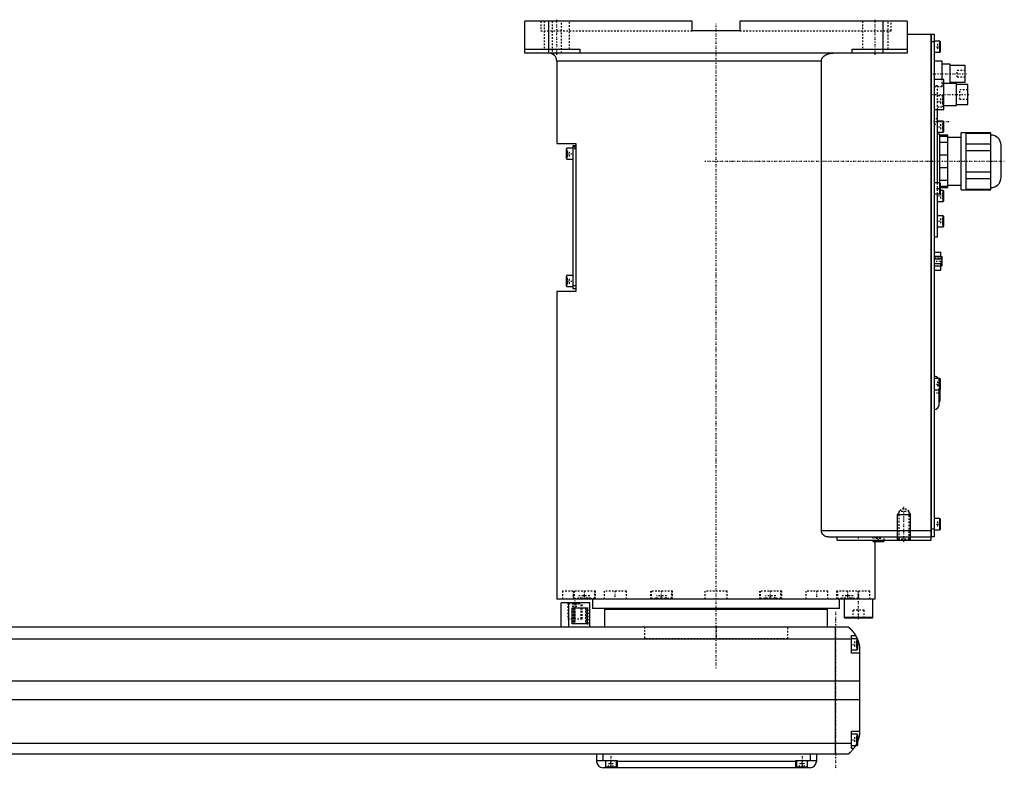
# Model space of a CAD drawing. Extents: x -1056 to 181, y -82 to 389.
# Tile 4 of 4: x -437 to 181, y -82 to 389. Entities that reach past the tile are written whole.
import ezdxf

# ---------------------------------------------------------------- set-up
doc = ezdxf.new("R2010")
doc.units = 0
doc.linetypes.add('CENTER', pattern=[1.5, 0.45, -0.5, 0.05, -0.5])
doc.linetypes.add('DASHED', pattern=[2, 1, -1])
for name, color, linetype in [('AM_0', 7, 'CONTINUOUS'), ('AM_10', 7, 'CONTINUOUS'), ('AM_3', 7, 'DASHED'), ('AM_7', 7, 'CENTER')]:
    doc.layers.add(name, color=color, linetype=linetype)

msp = doc.modelspace()

# ---------------------------------------------------------------- linework, layer by layer
at = {"layer": 'AM_0', "color": 7, "linetype": 'CONTINUOUS'}
for p, q in [((-120, 368), (-120, 388)), ((-15, 388), (-120, 388)), ((-105, 368), (-105, 388)), ((-15, 382), (-15, 388)), ((15, 388), (15, 382)), ((120, 388), (15, 388)), ((105, 368), (105, 388)), ((120, 388), (120, 368)), ((15, 382), (-15, 382)), ((120, 380), (135, 380)), ((135, 62), (135, 380)), ((135, 379.95), (135.05, 379.95)), ((135.05, 380), (135.05, 64)), ((135.05, 380), (137, 380)), ((137, 380), (137, 64)), ((135, 374.95), (135.05, 374.95)), ((137, 375), (135.05, 375)), ((140.6, 375.5), (137, 375.5)), ((141, 375.1), (140.6, 375.5)), ((140.6, 368.5), (140.6, 375.5)), ((141, 368.9), (141, 375.1)), ((-120, 370.5), (-85.5, 370.5)), ((120, 368), (-120, 368)), ((-85.5, 370.5), (-85.5, 368)), ((85.5, 368), (85.5, 370.5)), ((85.5, 370.5), (120, 370.5)), ((137, 368.5), (140.6, 368.5)), ((140.6, 368.5), (141, 368.9)), ((-100, 363), (-100, 311.3)), ((66.14, 363), (-100, 363)), ((66.14, 68), (66.14, 363)), ((142, 363), (137, 363)), ((142, 351.5), (142, 363)), ((147, 361), (142, 361)), ((147, 349), (147, 361)), ((156.5, 360.25), (147, 360.25)), ((156.5, 349.75), (156.5, 360.25)), ((143, 351.5), (137, 351.5)), ((143, 332.5), (143, 351.5)), ((151, 349), (143, 349)), ((147, 349.75), (156.5, 349.75)), ((151, 335), (151, 349)), ((158, 348.25), (151, 348.25)), ((158, 335.75), (158, 348.25)), ((143, 335), (151, 335)), ((151, 335.75), (158, 335.75)), ((137, 332.5), (143, 332.5)), ((139, 286.5), (139, 332.5)), ((142.6, 325.25), (139, 325.25)), ((143, 324.85), (142.6, 325.25)), ((142.6, 318.25), (142.6, 325.25)), ((143, 318.65), (143, 324.85)), ((139, 318.25), (142.6, 318.25)), ((140.5, 317), (139, 317)), ((140.5, 286.49), (140.5, 317)), ((145.5, 316.5), (140.5, 316.5)), ((140.5, 315.87), (145.5, 315.87)), ((142.6, 318.25), (143, 318.65)), ((145.5, 283.5), (145.5, 316.5)), ((157, 318), (154, 318)), ((154, 282), (154, 318)), ((157, 282), (157, 318)), ((172.5, 317.88), (157, 317.88)), ((157, 317.73), (172.5, 317.73)), ((172.5, 282.12), (172.5, 317.88)), ((-100, 311.3), (-88, 311.3)), ((-88, 309.8), (-90, 309.8)), ((-90, 309.8), (-90, 219.8)), ((-88, 311.3), (-88, 218.3)), ((145.5, 311.84), (140.5, 311.84)), ((154, 315), (145.5, 315)), ((172.5, 310.85), (157, 310.85)), ((179, 290), (179, 310)), ((-93.6, 308.3), (-94, 307.9)), ((-94, 301.7), (-94, 307.9)), ((-90, 308.3), (-93.6, 308.3)), ((-93.6, 301.3), (-93.6, 308.3)), ((-88, 308.8), (-90, 308.8)), ((140.5, 304.03), (145.5, 304.03)), ((157, 306.88), (172.5, 306.88)), ((-94, 301.7), (-93.6, 301.3)), ((-93.6, 301.3), (-90, 301.3)), ((145.5, 295.97), (140.5, 295.97)), ((172.5, 293.12), (157, 293.12)), ((140.6, 286.5), (137, 286.5)), ((140.5, 288.16), (145.5, 288.16)), ((141, 286.1), (140.6, 286.5)), ((140.6, 279.5), (140.6, 286.5)), ((141, 279.9), (141, 286.1)), ((145.5, 285), (154, 285)), ((157, 289.15), (172.5, 289.15)), ((137, 279.5), (140.6, 279.5)), ((139, 252.5), (139, 279.5)), ((140.6, 279.5), (141, 279.9)), ((145.5, 284.13), (141, 284.13)), ((141, 283.5), (145.5, 283.5)), ((142.6, 281.75), (141, 281.75)), ((143, 281.35), (142.6, 281.75)), ((142.6, 274.75), (142.6, 281.75)), ((143, 275.15), (143, 281.35)), ((154, 282), (157, 282)), ((172.5, 282.27), (157, 282.27)), ((157, 282.12), (172.5, 282.12)), ((139, 274.75), (142.6, 274.75)), ((142.6, 274.75), (143, 275.15)), ((142.6, 265.83), (139, 265.83)), ((143, 265.43), (142.6, 265.83)), ((142.6, 258.83), (142.6, 265.83)), ((143, 259.23), (143, 265.43)), ((139, 258.83), (142.6, 258.83)), ((142.6, 258.83), (143, 259.23)), ((137, 252.5), (139, 252.5)), ((137, 243), (141.1, 243)), ((141.1, 240.19), (141.1, 243)), ((137, 240.47), (141.1, 240.47)), ((137, 240.19), (142, 240.19)), ((137, 238.74), (142, 238.74)), ((137, 235.86), (142, 235.86)), ((142, 234.41), (142, 240.19)), ((137, 234.41), (142, 234.41)), ((137, 231.6), (141.1, 231.6)), ((141.1, 231.6), (141.1, 234.41)), ((-93.6, 228.3), (-94, 227.9)), ((-94, 221.7), (-94, 227.9)), ((-90, 228.3), (-93.6, 228.3)), ((-93.6, 221.3), (-93.6, 228.3)), ((-100, 218.3), (-100, 25)), ((-88, 218.3), (-100, 218.3)), ((-94, 221.7), (-93.6, 221.3)), ((-93.6, 221.3), (-90, 221.3)), ((-88, 221.8), (-90, 221.8)), ((-88, 219.8), (-90, 219.8)), ((140.6, 163.5), (137, 163.5)), ((141, 163.1), (140.6, 163.5)), ((140.6, 156.5), (140.6, 163.5)), ((141, 156.9), (141, 163.1)), ((137, 156.5), (140.6, 156.5)), ((140, 147), (140, 156.5)), ((140.2, 149), (140.2, 156.5)), ((140.6, 156.5), (141, 156.9)), ((140.7, 149.5), (140.7, 156.6)), ((140, 149), (140.2, 149)), ((140.6, 75.5), (137, 75.5)), ((141, 75.1), (140.6, 75.5)), ((140.6, 68.5), (140.6, 75.5)), ((141, 68.9), (141, 75.1)), ((135, 69.05), (135.05, 69.05)), ((135.05, 69), (137, 69)), ((137, 68.5), (140.6, 68.5)), ((140.6, 68.5), (141, 68.9)), ((66.14, 68), (135, 68)), ((70.42, 64), (135, 64)), ((75.99, 62), (75.99, 64)), ((75.99, 62), (135, 62)), ((98.5, 62), (98.5, 61.4)), ((105.5, 61.4), (105.5, 62)), ((135, 64.05), (135.05, 64.05)), ((137, 64), (135.05, 64)), ((98.5, 61.4), (98.9, 61)), ((105.5, 61.4), (98.5, 61.4)), ((105.1, 61), (98.9, 61)), ((100, 25), (100, 61)), ((105.1, 61), (105.5, 61.4)), ((100, 25), (-100, 25)), ((-88.79, 25.01), (-88.79, 25)), ((-77.5, 25), (-77.5, 19)), ((40.35, 25), (40.35, 25)), ((77.5, 19), (77.5, 25)), ((80.5, 25), (80.5, 13.4)), ((88.79, 25), (88.79, 25.01)), ((98.5, 13.4), (98.5, 25)), ((-97.35, 7.5), (-97.35, 22.5)), ((-79.35, 22.5), (-97.35, 22.5)), ((-92.35, 7.5), (-92.35, 22.5)), ((-90.27, 19.5), (-80.84, 19.5)), ((-90.27, 9.5), (-90.27, 19.5)), ((-89.16, 9.5), (-89.16, 19.5)), ((-80.84, 19.5), (-80.84, 9.5)), ((-79.35, 7.5), (-79.35, 22.5)), ((77.5, 19), (-77.5, 19)), ((-55, 19), (-55, 18.5)), ((55, 18.5), (55, 19)), ((-70, 18.5), (-70, 7.5)), ((70, 18.5), (-70, 18.5)), ((70, 7.5), (70, 18.5)), ((80.5, 13.4), (80.9, 13)), ((98.5, 13.4), (80.5, 13.4)), ((98.1, 13), (80.9, 13)), ((98.1, 13), (98.5, 13.4)), ((-667, 7.5), (83, 7.5)), ((-80.84, 9.5), (-90.27, 9.5)), ((75, -72.5), (75, 7.5)), ((85, -9), (85, 2)), ((85, 2), (87.65, 2)), ((88.6, 0), (85, 0)), ((89, -0.4), (88.6, 0)), ((88.6, -7), (88.6, 0)), ((85, -0.2), (-669, -0.2)), ((89, -6.6), (89, -0.4)), ((90, -4.5), (90, -60.5)), ((85, -7), (88.6, -7)), ((90, -9), (85, -9)), ((88.6, -7), (89, -6.6)), ((90, -26.54), (-674, -26.54)), ((90, -38.4), (-674, -38.4)), ((85, -69), (85, -58)), ((85, -58), (90, -58)), ((88.6, -60), (85, -60)), ((89, -60.4), (88.6, -60)), ((88.6, -67), (88.6, -60)), ((89, -66.6), (89, -60.4)), ((85, -65.78), (-669, -65.78)), ((85, -67), (88.6, -67)), ((88.6, -67), (89, -66.6)), ((83, -72.5), (-667, -72.5)), ((-75, -72.5), (-75, -77)), ((-71, -72.5), (-71, -76.5)), ((59, -72.5), (59, -76.5)), ((63, -72.5), (63, -77)), ((86.34, -69), (85, -69)), ((-75, -76.5), (-62, -76.5)), ((-69.5, -76.5), (-69.5, -80.5)), ((-62.5, -80.5), (-62.5, -76.5)), ((-62, -76.5), (-62, -81)), ((50, -77), (-62, -77)), ((50, -76.5), (63, -76.5)), ((50, -81), (50, -76.5)), ((50.5, -76.5), (50.5, -80.5)), ((57.5, -80.5), (57.5, -76.5)), ((59, -81), (-71, -81)), ((-69.5, -80.5), (-62.5, -80.5)), ((-66, -81), (-66, -80.5)), ((50.5, -80.5), (57.5, -80.5)), ((54, -81), (54, -80.5))]:
    msp.add_line(p, q, dxfattribs=at)
for points in [[(66.14, 363, 0), (66.14, 363.04, 0), (66.15, 363.13, 0), (66.15, 363.22, 0), (66.15, 363.26, 0), (66.16, 363.31, 0), (66.17, 363.4, 0), (66.18, 363.49, 0), (66.19, 363.58, 0), (66.21, 363.67, 0), (66.23, 363.76, 0), (66.24, 363.8, 0), (66.25, 363.85, 0), (66.28, 363.94, 0), (66.3, 364.02, 0), (66.33, 364.11, 0), (66.36, 364.2, 0), (66.4, 364.28, 0), (66.41, 364.32, 0), (66.43, 364.37, 0), (66.47, 364.45, 0), (66.5, 364.53, 0), (66.52, 364.57, 0), (66.54, 364.6, 0), (66.58, 364.68, 0), (66.62, 364.76, 0), (66.65, 364.79, 0), (66.67, 364.83, 0), (66.71, 364.91, 0), (66.76, 364.98, 0), (66.81, 365.06, 0), (66.86, 365.13, 0), (66.92, 365.21, 0), (66.94, 365.24, 0), (66.97, 365.28, 0), (67.03, 365.35, 0), (67.09, 365.42, 0), (67.15, 365.49, 0), (67.21, 365.56, 0), (67.27, 365.63, 0), (67.3, 365.67, 0), (67.33, 365.7, 0), (67.4, 365.77, 0), (67.46, 365.83, 0), (67.53, 365.89, 0), (67.6, 365.96, 0), (67.66, 366.02, 0), (67.7, 366.05, 0), (67.73, 366.08, 0), (67.8, 366.13, 0), (67.87, 366.19, 0), (67.93, 366.24, 0), (68, 366.29, 0), (68.07, 366.35, 0), (68.11, 366.37, 0), (68.14, 366.4, 0), (68.21, 366.45, 0), (68.29, 366.5, 0), (68.36, 366.55, 0), (68.44, 366.6, 0), (68.51, 366.65, 0), (68.55, 366.67, 0), (68.59, 366.7, 0), (68.67, 366.74, 0), (68.75, 366.79, 0), (68.79, 366.81, 0), (68.83, 366.84, 0), (68.91, 366.88, 0), (68.99, 366.93, 0), (69.03, 366.95, 0), (69.07, 366.97, 0), (69.16, 367.01, 0), (69.24, 367.05, 0), (69.53, 367.19, 0), (70.04, 367.4, 0), (70.53, 367.56, 0), (71.05, 367.7, 0), (71.59, 367.82, 0), (71.86, 367.87, 0), (72.14, 367.91, 0), (72.69, 367.97, 0), (73.23, 368, 0), (73.48, 368, 0)], [(70.42, 64, 0), (70.27, 64, 0), (69.97, 64.02, 0), (69.66, 64.07, 0), (69.5, 64.1, 0), (69.34, 64.14, 0), (69.03, 64.24, 0), (68.72, 64.36, 0), (68.41, 64.5, 0), (68.12, 64.67, 0), (67.83, 64.86, 0), (67.69, 64.97, 0), (67.67, 64.99, 0), (67.62, 65.02, 0), (67.58, 65.06, 0), (67.55, 65.08, 0), (67.53, 65.1, 0), (67.49, 65.14, 0), (67.45, 65.17, 0), (67.4, 65.21, 0), (67.36, 65.25, 0), (67.32, 65.3, 0), (67.3, 65.32, 0), (67.28, 65.34, 0), (67.24, 65.38, 0), (67.2, 65.42, 0), (67.16, 65.47, 0), (67.12, 65.51, 0), (67.08, 65.56, 0), (67.06, 65.58, 0), (67.04, 65.6, 0), (67, 65.65, 0), (66.96, 65.7, 0), (66.92, 65.75, 0), (66.88, 65.8, 0), (66.84, 65.86, 0), (66.83, 65.88, 0), (66.81, 65.91, 0), (66.77, 65.96, 0), (66.74, 66.02, 0), (66.7, 66.07, 0), (66.67, 66.13, 0), (66.63, 66.19, 0), (66.62, 66.22, 0), (66.6, 66.25, 0), (66.57, 66.31, 0), (66.54, 66.37, 0), (66.51, 66.43, 0), (66.48, 66.49, 0), (66.45, 66.55, 0), (66.44, 66.58, 0), (66.42, 66.61, 0), (66.4, 66.68, 0), (66.37, 66.74, 0), (66.36, 66.77, 0), (66.35, 66.81, 0), (66.33, 66.87, 0), (66.31, 66.94, 0), (66.3, 66.97, 0), (66.29, 67, 0), (66.27, 67.07, 0), (66.25, 67.14, 0), (66.23, 67.21, 0), (66.22, 67.27, 0), (66.21, 67.34, 0), (66.2, 67.38, 0), (66.19, 67.41, 0), (66.18, 67.48, 0), (66.17, 67.55, 0), (66.16, 67.62, 0), (66.16, 67.69, 0), (66.15, 67.76, 0), (66.15, 67.79, 0), (66.15, 67.83, 0), (66.15, 67.9, 0), (66.14, 67.97, 0), (66.14, 68, 0)], [(83, 7.5, 0), (83, 7.5, 0), (83, 7.5, 0), (83, 7.5, 0), (83.01, 7.5, 0), (83.01, 7.49, 0), (83.01, 7.49, 0), (83.02, 7.49, 0), (83.02, 7.48, 0), (83.03, 7.47, 0), (83.04, 7.47, 0), (83.05, 7.46, 0), (83.05, 7.46, 0), (83.06, 7.45, 0), (83.08, 7.44, 0), (83.09, 7.42, 0), (83.11, 7.41, 0), (83.12, 7.4, 0), (83.13, 7.39, 0), (83.14, 7.38, 0), (83.16, 7.37, 0), (83.18, 7.35, 0), (83.19, 7.34, 0), (83.2, 7.33, 0), (83.23, 7.31, 0), (83.25, 7.29, 0), (83.27, 7.28, 0), (83.28, 7.27, 0), (83.3, 7.24, 0), (83.33, 7.22, 0), (83.36, 7.2, 0), (83.39, 7.17, 0), (83.42, 7.14, 0), (83.44, 7.13, 0), (83.46, 7.11, 0), (83.49, 7.08, 0), (83.52, 7.05, 0), (83.56, 7.02, 0), (83.6, 6.99, 0), (83.63, 6.96, 0), (83.65, 6.94, 0), (83.67, 6.92, 0), (83.71, 6.89, 0), (83.75, 6.85, 0), (83.79, 6.81, 0), (83.83, 6.77, 0), (83.88, 6.74, 0), (83.9, 6.72, 0), (83.92, 6.69, 0), (83.96, 6.65, 0), (84.01, 6.61, 0), (84.06, 6.57, 0), (84.1, 6.52, 0), (84.15, 6.48, 0), (84.17, 6.46, 0), (84.2, 6.43, 0), (84.25, 6.39, 0), (84.29, 6.34, 0), (84.34, 6.29, 0), (84.39, 6.24, 0), (84.44, 6.19, 0), (84.47, 6.17, 0), (84.49, 6.14, 0), (84.54, 6.09, 0), (84.6, 6.04, 0), (84.62, 6.01, 0), (84.65, 5.98, 0), (84.7, 5.93, 0), (84.75, 5.87, 0), (84.78, 5.85, 0), (84.81, 5.82, 0), (84.86, 5.76, 0), (84.91, 5.71, 0), (84.97, 5.65, 0), (85.02, 5.59, 0), (85.07, 5.53, 0), (85.1, 5.5, 0), (85.13, 5.47, 0), (85.18, 5.41, 0), (85.24, 5.35, 0), (85.29, 5.28, 0), (85.35, 5.22, 0), (85.41, 5.16, 0), (85.43, 5.12, 0), (85.46, 5.09, 0), (85.52, 5.02, 0), (85.58, 4.96, 0), (85.63, 4.89, 0), (85.69, 4.82, 0), (85.75, 4.75, 0), (85.78, 4.72, 0), (85.81, 4.68, 0), (85.86, 4.61, 0), (85.92, 4.54, 0), (85.98, 4.46, 0), (86.04, 4.39, 0), (86.1, 4.32, 0), (86.13, 4.28, 0), (86.15, 4.24, 0), (86.21, 4.16, 0), (86.27, 4.09, 0), (86.33, 4.01, 0), (86.39, 3.93, 0), (86.45, 3.85, 0), (86.48, 3.81, 0), (86.51, 3.77, 0), (86.56, 3.69, 0), (86.62, 3.61, 0), (86.65, 3.57, 0), (86.68, 3.52, 0), (86.74, 3.44, 0), (86.8, 3.36, 0), (86.83, 3.32, 0), (86.85, 3.27, 0), (86.91, 3.19, 0), (86.97, 3.1, 0), (87.02, 3.02, 0), (87.08, 2.93, 0), (87.14, 2.84, 0), (87.16, 2.8, 0), (87.19, 2.76, 0), (87.25, 2.67, 0), (87.3, 2.58, 0), (87.49, 2.27, 0), (87.65, 2, 0)], [(87.65, 2, 0), (87.65, 2, 0), (87.66, 1.98, 0), (87.67, 1.96, 0), (87.68, 1.94, 0), (87.7, 1.91, 0), (87.73, 1.86, 0), (87.77, 1.79, 0), (87.82, 1.7, 0), (87.87, 1.6, 0), (87.93, 1.49, 0), (87.96, 1.43, 0), (88, 1.36, 0), (88.07, 1.23, 0), (88.14, 1.08, 0), (88.22, 0.92, 0), (88.31, 0.76, 0), (88.39, 0.58, 0), (88.43, 0.49, 0), (88.47, 0.4, 0), (88.56, 0.21, 0), (88.65, 0.01, 0), (88.69, -0.09, 0)], [(89, -0.86, 0), (89.03, -0.95, 0), (89.1, -1.14, 0), (89.17, -1.33, 0), (89.21, -1.43, 0), (89.24, -1.52, 0), (89.31, -1.72, 0), (89.37, -1.92, 0), (89.43, -2.13, 0), (89.49, -2.33, 0), (89.55, -2.54, 0), (89.58, -2.64, 0), (89.61, -2.74, 0), (89.66, -2.95, 0), (89.72, -3.15, 0), (89.77, -3.36, 0), (89.81, -3.56, 0), (89.86, -3.77, 0), (89.88, -3.87, 0), (89.9, -3.97, 0), (89.94, -4.18, 0), (89.98, -4.39, 0), (90, -4.5, 0)], [(90, -60.5, 0), (89.98, -60.59, 0), (89.95, -60.78, 0), (89.91, -60.97, 0), (89.89, -61.07, 0), (89.87, -61.17, 0), (89.83, -61.37, 0), (89.78, -61.57, 0), (89.73, -61.78, 0), (89.68, -61.99, 0), (89.63, -62.2, 0), (89.6, -62.3, 0), (89.57, -62.41, 0), (89.51, -62.61, 0), (89.45, -62.82, 0), (89.38, -63.03, 0), (89.32, -63.24, 0), (89.25, -63.44, 0), (89.22, -63.54, 0), (89.18, -63.64, 0), (89.11, -63.84, 0), (89.04, -64.04, 0), (89, -64.14, 0)], [(87.65, -67, 0), (87.59, -67.1, 0), (87.48, -67.29, 0), (87.37, -67.47, 0), (87.32, -67.55, 0), (87.27, -67.64, 0), (87.16, -67.8, 0), (87.06, -67.96, 0), (86.96, -68.11, 0), (86.87, -68.25, 0), (86.78, -68.38, 0), (86.74, -68.44, 0), (86.7, -68.5, 0), (86.62, -68.61, 0), (86.55, -68.71, 0), (86.49, -68.79, 0), (86.44, -68.86, 0), (86.4, -68.92, 0), (86.38, -68.94, 0), (86.37, -68.96, 0), (86.35, -68.98, 0), (86.34, -69, 0), (86.34, -69, 0)], [(86.34, -69, 0), (86.2, -69.19, 0), (85.92, -69.55, 0), (85.64, -69.89, 0), (85.5, -70.05, 0), (85.36, -70.21, 0), (85.1, -70.51, 0), (84.84, -70.78, 0), (84.59, -71.04, 0), (84.45, -71.19, 0), (84.41, -71.23, 0), (84.37, -71.27, 0), (84.35, -71.29, 0), (84.33, -71.31, 0), (84.29, -71.34, 0), (84.25, -71.38, 0), (84.21, -71.42, 0), (84.17, -71.45, 0), (84.14, -71.49, 0), (84.12, -71.51, 0), (84.1, -71.53, 0), (84.06, -71.56, 0), (84.03, -71.6, 0), (84.01, -71.61, 0), (83.99, -71.63, 0), (83.96, -71.66, 0), (83.92, -71.69, 0), (83.9, -71.71, 0), (83.89, -71.73, 0), (83.85, -71.76, 0), (83.82, -71.79, 0), (83.79, -71.82, 0), (83.75, -71.85, 0), (83.72, -71.88, 0), (83.71, -71.89, 0), (83.69, -71.91, 0), (83.66, -71.93, 0), (83.63, -71.96, 0), (83.6, -71.99, 0), (83.57, -72.01, 0), (83.54, -72.04, 0), (83.53, -72.05, 0), (83.52, -72.06, 0), (83.49, -72.09, 0), (83.46, -72.11, 0), (83.44, -72.13, 0), (83.41, -72.15, 0), (83.39, -72.17, 0), (83.38, -72.18, 0), (83.37, -72.19, 0), (83.34, -72.21, 0), (83.32, -72.23, 0), (83.3, -72.25, 0), (83.28, -72.27, 0), (83.26, -72.28, 0), (83.25, -72.29, 0), (83.24, -72.3, 0), (83.22, -72.31, 0), (83.2, -72.33, 0), (83.19, -72.34, 0), (83.17, -72.36, 0), (83.16, -72.37, 0), (83.15, -72.38, 0), (83.14, -72.38, 0), (83.13, -72.39, 0), (83.11, -72.41, 0), (83.11, -72.41, 0), (83.1, -72.42, 0), (83.09, -72.43, 0), (83.08, -72.43, 0), (83.07, -72.44, 0), (83.07, -72.44, 0), (83.06, -72.45, 0), (83.05, -72.46, 0), (83.04, -72.46, 0), (83.04, -72.47, 0), (83.03, -72.48, 0), (83.03, -72.48, 0), (83.02, -72.48, 0), (83.02, -72.49, 0), (83.01, -72.49, 0), (83, -72.5, 0), (83, -72.5, 0)]]:
    msp.add_polyline3d(points, dxfattribs=at)
for centre, radius, start, end in [((-105, 363), 5, 0, 90), ((172.5, 310), 6.5, 0, 90), ((172.5, 290), 6.5, 270, 0), ((137, 162), 3, 30, 90), ((140.2, 149.5), 0.5, 270, 0), ((137, 147), 3, 270, 0), ((-71, -77), 4, 180, 270), ((59, -77), 4, 270, 0)]:
    msp.add_arc(centre, radius, start, end, dxfattribs=at)
at = {"layer": 'AM_10', "color": 7, "linetype": 'CONTINUOUS'}
for p, q in [((114.68, 79.17), (114, 78)), ((114, 62), (114, 78)), ((114, 78), (122, 78)), ((121.32, 79.17), (122, 78)), ((122, 62), (122, 78))]:
    msp.add_line(p, q, dxfattribs=at)
at = {"layer": 'AM_3', "color": 6, "linetype": 'DASHED'}
for p, q in [((-110, 388), (-110, 382)), ((-108, 388), (-108, 370.5)), ((-103, 388), (-103, 368)), ((-97, 368), (-97, 388)), ((-92, 370.5), (-92, 388)), ((92, 388), (92, 370.5)), ((108, 370.5), (108, 388)), ((110, 382), (110, 388)), ((-110, 382), (-15, 382)), ((15, 382), (110, 382)), ((139, 373.73), (139, 370.27)), ((141, 373.73), (139, 373.73)), ((141, 372.87), (139, 372.87)), ((141, 371.13), (139, 371.13)), ((141, 370.27), (139, 370.27)), ((156.5, 357), (151.5, 357)), ((151.5, 353), (151.5, 357)), ((151.5, 353), (156.5, 353)), ((139, 347.5), (137, 347.5)), ((137, 347), (142, 347)), ((139, 332.5), (139, 347.5)), ((142, 347), (142, 351.5)), ((142, 349), (143, 349)), ((142.6, 341.17), (139, 341.17)), ((143, 340.77), (142.6, 341.17)), ((142.6, 334.17), (142.6, 341.17)), ((158, 345), (153, 345)), ((153, 339), (153, 345)), ((139, 334.17), (142.6, 334.17)), ((141, 339.4), (141, 335.94)), ((143, 339.4), (141, 339.4)), ((143, 338.54), (141, 338.54)), ((143, 336.81), (141, 336.81)), ((143, 335.94), (141, 335.94)), ((142.6, 334.17), (143, 334.57)), ((153, 339), (158, 339)), ((139, 326.65), (137, 326.65)), ((137, 323.35), (139, 323.35)), ((141, 323.25), (141, 320.25)), ((143, 323.25), (141, 323.25)), ((143, 321.75), (141, 321.75)), ((143, 320.25), (141, 320.25)), ((-94, 306.53), (-92, 306.53)), ((-94, 305.67), (-92, 305.67)), ((-94, 303.93), (-92, 303.93)), ((-94, 303.07), (-92, 303.07)), ((-92, 303.07), (-92, 306.53)), ((-88, 307.8), (-90, 307.8)), ((139, 279.5), (139, 286.5)), ((141, 284.73), (139, 284.73)), ((140.5, 283), (140.5, 286.49)), ((141, 283.87), (139, 283.87)), ((139, 283), (140.5, 283)), ((141, 282.13), (139, 282.13)), ((141, 281.75), (139, 281.75)), ((141, 281.27), (139, 281.27)), ((141, 284.13), (140.5, 284.13)), ((140.5, 283.5), (141, 283.5)), ((141, 279.75), (141, 276.75)), ((143, 279.75), (141, 279.75)), ((143, 278.25), (141, 278.25)), ((143, 276.75), (141, 276.75)), ((143, 264.06), (141, 264.06)), ((141, 264.06), (141, 260.6)), ((143, 263.19), (141, 263.19)), ((143, 261.46), (141, 261.46)), ((143, 260.6), (141, 260.6)), ((142, 238.85), (137, 238.85)), ((137, 235.87), (141.1, 235.87)), ((137, 235.75), (142, 235.75)), ((141.1, 234.41), (141.1, 240.19)), ((-94, 226.53), (-92, 226.53)), ((-94, 225.67), (-92, 225.67)), ((-94, 223.93), (-92, 223.93)), ((-94, 223.07), (-92, 223.07)), ((-92, 223.07), (-92, 226.53)), ((139, 161.73), (139, 158.27)), ((141, 161.73), (139, 161.73)), ((141, 160.87), (139, 160.87)), ((140, 156.5), (140, 162)), ((141, 159.13), (139, 159.13)), ((141, 158.27), (139, 158.27)), ((140.2, 160), (140, 160)), ((140.2, 156.5), (140.2, 160)), ((140.7, 156.6), (140.7, 159.5)), ((118, 82), (114.68, 80.08)), ((121.32, 80.08), (118, 82)), ((114.68, 80.08), (114.68, 62.68)), ((121.32, 80.08), (114.68, 80.08)), ((121.32, 62.68), (121.32, 80.08)), ((139, 73.73), (139, 70.27)), ((141, 73.73), (139, 73.73)), ((141, 72.87), (139, 72.87)), ((141, 71.13), (139, 71.13)), ((141, 70.27), (139, 70.27)), ((89.3, 64), (89.3, 62)), ((98.5, 64), (98.5, 62)), ((100, 61), (100, 64)), ((100.5, 61), (100.5, 63)), ((103.5, 63), (100.5, 63)), ((102, 61), (102, 63)), ((103.5, 61), (103.5, 63)), ((105.5, 62), (105.5, 64)), ((114.68, 62.68), (114, 62)), ((121.32, 62.68), (114.68, 62.68)), ((122, 62), (121.32, 62.68)), ((100, 61), (98.9, 61)), ((-96.5, 30), (-96.5, 25)), ((-75.69, 30), (-96.5, 30)), ((-89.69, 30), (-89.69, 25)), ((-89.19, 30), (-89.19, 25.4)), ((-89.19, 25.4), (-88.79, 25.01)), ((-76.19, 25.4), (-89.19, 25.4)), ((-86.12, 25), (-86.12, 27)), ((-79.25, 27), (-86.12, 27)), ((-84.8, 25), (-84.8, 27)), ((-84.01, 25), (-84.01, 27)), ((-82.5, 25), (-82.5, 30)), ((-81.36, 25), (-81.36, 27)), ((-80.58, 25), (-80.58, 27)), ((-79.25, 25), (-79.25, 27)), ((-76.59, 25), (-76.19, 25.4)), ((-76.19, 25.4), (-76.19, 30)), ((-75.69, 25), (-75.69, 30)), ((-70.29, 30), (-70.29, 25)), ((-56.29, 30), (-70.29, 30)), ((-56.29, 25), (-56.29, 30)), ((-41.25, 30), (-41.25, 25)), ((-27.25, 30), (-41.25, 30)), ((-40.75, 30), (-40.75, 25.4)), ((-40.75, 25.4), (-40.35, 25)), ((-27.75, 25.4), (-40.75, 25.4)), ((-37.45, 25), (-37.45, 27)), ((-31.05, 27), (-37.45, 27)), ((-37, 25), (-37, 27)), ((-34.7, 25), (-34.7, 27)), ((-33.8, 25), (-33.8, 27)), ((-31.5, 25), (-31.5, 27)), ((-31.05, 25), (-31.05, 27)), ((-28.15, 25), (-27.75, 25.4)), ((-27.75, 25.4), (-27.75, 30)), ((-27.25, 25), (-27.25, 30)), ((-7, 30), (-7, 25)), ((7, 30), (-7, 30)), ((7, 25), (7, 30)), ((27.25, 30), (27.25, 25)), ((41.25, 30), (27.25, 30)), ((27.75, 30), (27.75, 25.4)), ((27.75, 25.4), (28.15, 25)), ((40.75, 25.4), (27.75, 25.4)), ((31.05, 25), (31.05, 27)), ((37.45, 27), (31.05, 27)), ((31.5, 25), (31.5, 27)), ((33.8, 25), (33.8, 27)), ((34.7, 25), (34.7, 27)), ((37, 25), (37, 27)), ((37.45, 25), (37.45, 27)), ((40.35, 25), (40.75, 25.4)), ((40.75, 25.4), (40.75, 30)), ((41.25, 25), (41.25, 30)), ((56.29, 30), (56.29, 25)), ((70.29, 30), (56.29, 30)), ((70.29, 25), (70.29, 30)), ((75.69, 30), (75.69, 25)), ((96.5, 30), (75.69, 30)), ((76.19, 30), (76.19, 25.4)), ((76.19, 25.4), (76.59, 25)), ((89.19, 25.4), (76.19, 25.4)), ((79.25, 25), (79.25, 27)), ((86.12, 27), (79.25, 27)), ((80.58, 25), (80.58, 27)), ((81.36, 25), (81.36, 27)), ((82.5, 30), (82.5, 25)), ((84.01, 25), (84.01, 27)), ((84.8, 25), (84.8, 27)), ((86.12, 25), (86.12, 27)), ((88.79, 25.01), (89.19, 25.4)), ((89.19, 25.4), (89.19, 30)), ((89.69, 25), (89.69, 30)), ((96.5, 25), (96.5, 30)), ((-93.1, 22.5), (-93.1, 12.5)), ((-92.2, 22.5), (-92.6, 22.1)), ((-92.6, 22.1), (-92.6, 12.5)), ((-92.6, 22.1), (-84.6, 22.1)), ((-90.33, 22.5), (-90.33, 20.5)), ((-90.33, 20.5), (-86.87, 20.5)), ((-89.75, 19.5), (-89.75, 9.5)), ((-89.47, 22.5), (-89.47, 20.5)), ((-88.64, 19.5), (-88.64, 9.5)), ((-87.73, 22.5), (-87.73, 20.5)), ((-86.87, 22.5), (-86.87, 20.5)), ((-84.6, 22.1), (-85, 22.5)), ((-84.6, 12.5), (-84.6, 22.1)), ((-84.1, 12.5), (-84.1, 22.5)), ((-81.95, 19.5), (-81.95, 9.5)), ((-81.43, 9.5), (-81.43, 19.5)), ((-80.84, 19.5), (-80.32, 19.5)), ((-80.32, 9.5), (-80.32, 19.5)), ((-93.1, 12.5), (-84.1, 12.5)), ((86, 13), (86, 18)), ((93, 18), (86, 18)), ((89.5, 13), (89.5, 18)), ((93, 13), (93, 18)), ((-80.84, 9.5), (-80.32, 9.5)), ((-45, 7.5), (-45, 0)), ((-45, 7.5), (-45, 0)), ((45, 0), (45, 7.5)), ((45, 0), (45, 7.5)), ((45, 0), (-45, 0)), ((87, -1.77), (87, -5.23)), ((89, -1.77), (87, -1.77)), ((89, -2.63), (87, -2.63)), ((89, -4.37), (87, -4.37)), ((89, -5.23), (87, -5.23)), ((87, -61.77), (87, -65.23)), ((89, -61.77), (87, -61.77)), ((89, -62.63), (87, -62.63)), ((89, -64.37), (87, -64.37)), ((89, -65.23), (87, -65.23)), ((-67.5, -80.5), (-67.5, -78.5)), ((-64.5, -78.5), (-67.5, -78.5)), ((-66, -80.5), (-66, -76.5)), ((-64.5, -80.5), (-64.5, -78.5)), ((52.5, -80.5), (52.5, -78.5)), ((55.5, -78.5), (52.5, -78.5)), ((54, -80.5), (54, -76.5)), ((55.5, -80.5), (55.5, -78.5))]:
    msp.add_line(p, q, dxfattribs=at)
for points in [[(88.69, -0.09, 0), (88.74, -0.21, 0), (88.84, -0.46, 0), (88.95, -0.72, 0), (89, -0.86, 0)], [(89, -64.14, 0), (88.97, -64.23, 0), (88.9, -64.4, 0), (88.83, -64.57, 0), (88.8, -64.66, 0), (88.76, -64.75, 0), (88.69, -64.92, 0), (88.61, -65.09, 0), (88.54, -65.26, 0), (88.46, -65.42, 0), (88.39, -65.59, 0), (88.35, -65.67, 0), (88.31, -65.75, 0), (88.23, -65.91, 0), (88.15, -66.06, 0), (88.08, -66.22, 0), (88, -66.37, 0), (87.92, -66.51, 0), (87.88, -66.59, 0), (87.84, -66.66, 0), (87.76, -66.8, 0), (87.69, -66.93, 0), (87.65, -67, 0)]]:
    msp.add_polyline3d(points, dxfattribs=at)
for centre, radius, end in [((137, 162), 3, 30), ((140.2, 159.5), 0.5, 90)]:
    msp.add_arc(centre, radius, 0, end, dxfattribs=at)
at = {"layer": 'AM_7', "color": 4, "linetype": 'CENTER'}
for p, q in [((-100, 367), (-100, 389)), ((0, -18.4), (0, 386.4)), ((100, 367), (100, 389)), ((136.8, 372), (141.2, 372)), ((136.03, 355), (157.47, 355)), ((135.95, 342), (159.05, 342)), ((138.8, 337.67), (143.2, 337.67)), ((136.5, 325), (147.5, 325)), ((138.8, 321.75), (143.2, 321.75)), ((-94.2, 304.8), (-89.8, 304.8)), ((-6.95, 300), (181, 300)), ((136.8, 283), (141.2, 283)), ((138.8, 278.25), (143.2, 278.25)), ((138.8, 262.33), (143.2, 262.33)), ((136.75, 237.3), (142.25, 237.3)), ((-94.2, 224.8), (-89.8, 224.8)), ((136.8, 160), (141.2, 160)), ((136.81, 154.5), (140.88, 154.5)), ((118, 61), (118, 83)), ((136.8, 72), (141.2, 72)), ((102, 60.85), (102, 64.15)), ((-89.5, 24.75), (-89.5, 30.25)), ((-82.69, 24.75), (-82.69, 30.25)), ((-63.29, 24.75), (-63.29, 30.25)), ((-34.25, 24.75), (-34.25, 30.25)), ((34.25, 24.75), (34.25, 30.25)), ((63.29, 24.75), (63.29, 30.25)), ((82.69, 24.75), (82.69, 30.25)), ((89.5, 12.4), (89.5, 30.25)), ((-88.6, 24.05), (-88.6, 11.95)), ((75, 17), (75, -82)), ((0, 7.88), (0, -0.38)), ((84.8, -3.5), (89.2, -3.5)), ((84.8, -63.5), (89.2, -63.5)), ((-66, -72.1), (-66, -80.9)), ((54, -72.1), (54, -80.9))]:
    msp.add_line(p, q, dxfattribs=at)

doc.saveas('drawing.dxf')
